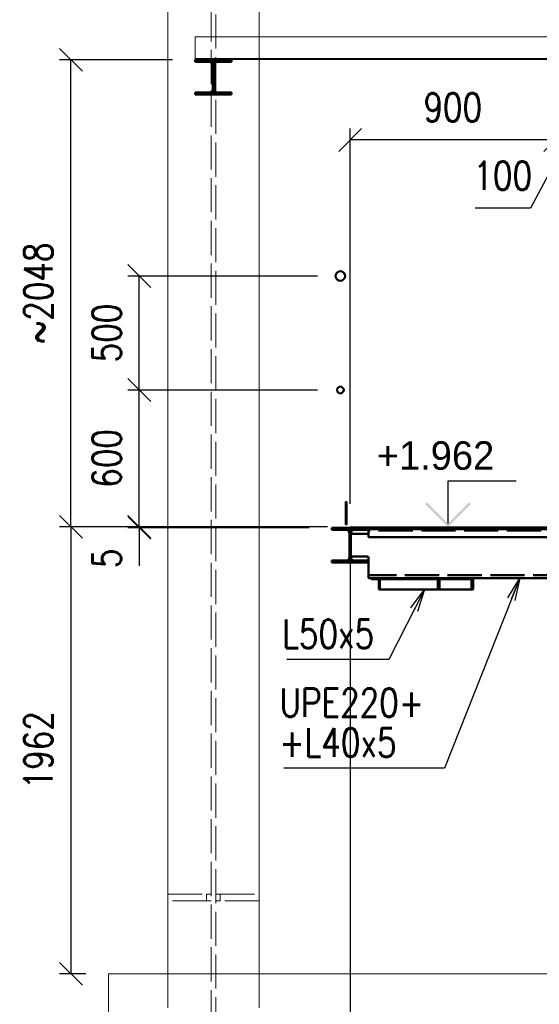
# Paper-space layout 'Layout1' of a CAD drawing. Extents: x -2 to 1380, y -36 to 422.
# Tile 14 of 65: x 460 to 505, y 43 to 130. Entities that reach past the tile are written whole.
import ezdxf

# ---------------------------------------------------------------- set-up
doc = ezdxf.new("R2010")
doc.units = 0
doc.linetypes.add('ACAD_ISO02W100', pattern=[15, 12, -3])
doc.linetypes.add('ACAD_ISO04W100', pattern=[30.5, 24, -3, 0.5, -3])
doc.layers.get('0').update_dxf_attribs({"linetype": 'CONTINUOUS'})
doc.layers.get('DEFPOINTS').update_dxf_attribs({"color": 132, "linetype": 'CONTINUOUS'})
doc.layers.add('AS_INS_ON', color=7, linetype='CONTINUOUS')
for name, color, linetype, lineweight in [('SS_1.ET-HALA_TaO-PODLAHA', 9, 'CONTINUOUS', 13), ('SS_1.ET-HALA_TaO-SLOUP', 9, 'CONTINUOUS', 13), ('SS_2.ET-HALA_TaO-LAVKA_+5.100m-KONZOLA', 202, 'CONTINUOUS', 50), ('SS_2.ET-HALA_TaO-LAVKA_+5.100m-POMOCNA', 252, 'CONTINUOUS', 5), ('SS_2.ET-HALA_TaO-SCHODISTE', 180, 'CONTINUOUS', 50), ('SS_2.ET-HALA_TaO-SCHODISTE-PLECH', 70, 'CONTINUOUS', 25), ('SS_2.ET-HALA_TaO-SCHODISTE-ZABRADLI', 31, 'CONTINUOUS', 35), ('SS_2.ET-HALA_TaO-SCHODISTE-ZTUZENI', 234, 'CONTINUOUS', 50), ('SS_KOTY', 3, 'CONTINUOUS', 25), ('SS_POPIS_PROFILU', 13, 'CONTINUOUS', 25), ('SS_SRAFY', 8, 'CONTINUOUS', 18)]:
    doc.layers.add(name, color=color, linetype=linetype, lineweight=lineweight)
doc.styles.add('ROMANS', font='romans.shx', dxfattribs={"width": 0.8})
doc.styles.add('romans.shx', font='romans.shx', dxfattribs={"height": 5})
doc.dimstyles.new('A-1_(2.5)_50AS', dxfattribs={"dimtxt": 2.5, "dimasz": 2, "dimexe": 1, "dimexo": 2, "dimgap": 0, "dimtad": 0, "dimdec": 1, "dimlfac": 50, "dimrnd": 1, "dimtxsty": 'ROMANS', "dimblk1": 'OBLIQUE', "dimblk2": 'OBLIQUE', "dimsah": 1, "dimcen": 2, "dimclrd": 256, "dimclre": 256, "dimclrt": 256, "dimadec": 1, "dimazin": 2, "dimtfac": 0.714286, "dimtdec": 1, "dimtmove": 0, "dimatfit": 3, "dimldrblk": 'OPEN', "dimfxl": 1, "dimtvp": 1.142857, "dimtfill": 1, "dimtolj": 1, "dimlwd": -1, "dimlwe": -1, "dimarcsym": 0})
pattern_1 = [(45, (555.32771, 45.907664), (-0.04490128, 0.04490128), [])]

# ---------------------------------------------------------------- blocks, each defined once
blk = doc.blocks.new('_Oblique')
at = {"color": 0, "linetype": 'ByBlock', "lineweight": -2}
blk.add_line((-0.5, -0.5), (0.5, 0.5), dxfattribs=at)
blk = doc.blocks.new('*D161')
at = {"layer": 'DEFPOINTS', "color": 0, "transparency": 16777216}
for p in [(488.859, 85.138, 60483.8), (508.859, 84.238, 60483.8), (488.859, 28.146)]:
    blk.add_point(p, dxfattribs=at)
at = {"layer": 'SS_KOTY', "transparency": 16777216}
for p, q in [((488.859, 83.138), (488.859, 27.146)), ((508.859, 82.238), (508.859, 27.146)), ((508.859, 28.146), (488.859, 28.146))]:
    blk.add_line(p, q, dxfattribs=at)
at = {"layer": 'SS_KOTY', "transparency": 16777216, "xscale": 2, "yscale": 2, "zscale": 2, "rotation": 180}
blk.add_blockref('_Oblique', (488.859, 28.146), dxfattribs=at)
at = {"layer": 'SS_KOTY', "transparency": 16777216, "xscale": 2, "yscale": 2, "zscale": 2}
blk.add_blockref('_Oblique', (508.859, 28.146), dxfattribs=at)
at = {"layer": 'SS_KOTY', "transparency": 16777216, "insert": (498.859, 31.004), "char_height": 2.5, "attachment_point": 5, "style": 'ROMANS', "bg_fill": 3, "box_fill_scale": 1.1, "bg_fill_color": 256, "bg_fill_true_color": 13158600, "bg_fill_transparency": 0}
blk.add_mtext('\\A1;1000', dxfattribs=at)
blk = doc.blocks.new('_OPEN')
at = {"color": 0, "linetype": 'ByBlock'}
for p, q in [((-1, 0.167), (0, 0)), ((0, 0), (-1, -0.167)), ((0, 0), (-1, 0))]:
    blk.add_line(p, q, dxfattribs=at)
blk = doc.blocks.new('*D162')
at = {"layer": 'DEFPOINTS', "color": 0, "transparency": 16777216}
for p in [(488.859, 85.138, 60483.8), (476.859, 33.984), (476.859, 28.146)]:
    blk.add_point(p, dxfattribs=at)
at = {"layer": 'SS_KOTY', "transparency": 16777216}
for p, q in [((488.859, 83.138), (488.859, 27.146)), ((476.859, 31.984), (476.859, 27.146)), ((488.859, 28.146), (476.859, 28.146))]:
    blk.add_line(p, q, dxfattribs=at)
at = {"layer": 'SS_KOTY', "transparency": 16777216, "xscale": 2, "yscale": 2, "zscale": 2, "rotation": 180}
blk.add_blockref('_Oblique', (476.859, 28.146), dxfattribs=at)
at = {"layer": 'SS_KOTY', "transparency": 16777216, "xscale": 2, "yscale": 2, "zscale": 2}
blk.add_blockref('_Oblique', (488.859, 28.146), dxfattribs=at)
at = {"layer": 'SS_KOTY', "transparency": 16777216, "insert": (482.859, 31.004), "char_height": 2.5, "attachment_point": 5, "style": 'ROMANS', "bg_fill": 3, "box_fill_scale": 1.1, "bg_fill_color": 256, "bg_fill_true_color": 13158600, "bg_fill_transparency": 0}
blk.add_mtext('\\A1;600', dxfattribs=at)
blk = doc.blocks.new('*D163')
at = {"layer": 'DEFPOINTS', "color": 0, "transparency": 16777216}
for p in [(506.859, 119.083), (506.859, 85.138, 60475.8), (508.859, 85.138, 60483.8)]:
    blk.add_point(p, dxfattribs=at)
at = {"layer": 'SS_KOTY', "transparency": 16777216}
for p, q in [((506.859, 87.138), (506.859, 120.083)), ((508.859, 87.138), (508.859, 120.083)), ((507.859, 119.083), (504.675, 113.083)), ((508.859, 119.083), (506.859, 119.083)), ((504.675, 113.083), (499.818, 113.083))]:
    blk.add_line(p, q, dxfattribs=at)
at = {"layer": 'SS_KOTY', "transparency": 16777216, "xscale": 2, "yscale": 2, "zscale": 2, "rotation": 180}
blk.add_blockref('_Oblique', (506.859, 119.083), dxfattribs=at)
at = {"layer": 'SS_KOTY', "transparency": 16777216, "xscale": 2, "yscale": 2, "zscale": 2}
blk.add_blockref('_Oblique', (508.859, 119.083), dxfattribs=at)
at = {"layer": 'SS_KOTY', "transparency": 16777216, "insert": (502.246, 115.94), "char_height": 2.5, "attachment_point": 5, "style": 'ROMANS', "bg_fill": 3, "box_fill_scale": 1.1, "bg_fill_color": 256, "bg_fill_true_color": 13158600, "bg_fill_transparency": 0}
blk.add_mtext('\\A1;100', dxfattribs=at)
blk = doc.blocks.new('*D165')
at = {"layer": 'DEFPOINTS', "color": 0, "transparency": 16777216}
for p in [(488.859, 119.083), (488.859, 85.138, 60483.8), (506.859, 85.138, 60475.8)]:
    blk.add_point(p, dxfattribs=at)
at = {"layer": 'SS_KOTY', "transparency": 16777216}
for p, q in [((488.859, 87.138), (488.859, 120.083)), ((506.859, 87.138), (506.859, 120.083)), ((506.859, 119.083), (488.859, 119.083))]:
    blk.add_line(p, q, dxfattribs=at)
at = {"layer": 'SS_KOTY', "transparency": 16777216, "xscale": 2, "yscale": 2, "zscale": 2, "rotation": 180}
blk.add_blockref('_Oblique', (488.859, 119.083), dxfattribs=at)
at = {"layer": 'SS_KOTY', "transparency": 16777216, "xscale": 2, "yscale": 2, "zscale": 2}
blk.add_blockref('_Oblique', (506.859, 119.083), dxfattribs=at)
at = {"layer": 'SS_KOTY', "transparency": 16777216, "insert": (497.859, 121.94), "char_height": 2.5, "attachment_point": 5, "style": 'ROMANS', "bg_fill": 3, "box_fill_scale": 1.1, "bg_fill_color": 256, "bg_fill_true_color": 13158600, "bg_fill_transparency": 0}
blk.add_mtext('\\A1;900', dxfattribs=at)
blk = doc.blocks.new('*D166')
at = {"layer": 'DEFPOINTS', "color": 0, "transparency": 16777216}
for p in [(470.357, 85.038), (487.259, 85.038, 60483.8), (488.859, 85.138, 60483.8)]:
    blk.add_point(p, dxfattribs=at)
at = {"layer": 'SS_KOTY', "transparency": 16777216}
for p, q in [((486.859, 85.138), (469.357, 85.138)), ((485.259, 85.038), (469.357, 85.038)), ((470.357, 85.138), (470.357, 85.038)), ((470.357, 85.038), (470.357, 81.705))]:
    blk.add_line(p, q, dxfattribs=at)
at = {"layer": 'SS_KOTY', "transparency": 16777216, "xscale": 2, "yscale": 2, "zscale": 2}
for p, rotation in [((470.357, 85.138), 90), ((470.357, 85.038), 270)]:
    blk.add_blockref('_Oblique', p, dxfattribs=dict(at, rotation=rotation))
at = {"layer": 'SS_KOTY', "transparency": 16777216, "insert": (467.5, 82.372), "char_height": 2.5, "attachment_point": 5, "rotation": 90, "style": 'ROMANS', "bg_fill": 3, "box_fill_scale": 1.1, "bg_fill_color": 256, "bg_fill_true_color": 13158600, "bg_fill_transparency": 0}
blk.add_mtext('\\A1;5', dxfattribs=at)
blk = doc.blocks.new('*D167')
at = {"layer": 'DEFPOINTS', "color": 0, "transparency": 16777216}
for p in [(470.357, 97.138), (487.999, 97.138, 60483.8), (488.859, 85.138, 60483.8)]:
    blk.add_point(p, dxfattribs=at)
at = {"layer": 'SS_KOTY', "transparency": 16777216}
for p, q in [((485.999, 97.138), (469.357, 97.138)), ((470.357, 85.138), (470.357, 97.138)), ((486.859, 85.138), (469.357, 85.138))]:
    blk.add_line(p, q, dxfattribs=at)
at = {"layer": 'SS_KOTY', "transparency": 16777216, "xscale": 2, "yscale": 2, "zscale": 2}
for p, rotation in [((470.357, 97.138), 90), ((470.357, 85.138), 270)]:
    blk.add_blockref('_Oblique', p, dxfattribs=dict(at, rotation=rotation))
at = {"layer": 'SS_KOTY', "transparency": 16777216, "insert": (467.5, 91.138), "char_height": 2.5, "attachment_point": 5, "rotation": 90, "style": 'ROMANS', "bg_fill": 3, "box_fill_scale": 1.1, "bg_fill_color": 256, "bg_fill_true_color": 13158600, "bg_fill_transparency": 0}
blk.add_mtext('\\A1;600', dxfattribs=at)
blk = doc.blocks.new('*D168')
at = {"layer": 'DEFPOINTS', "color": 0, "transparency": 16777216}
for p in [(470.357, 107.138), (487.999, 107.138, 60483.8), (487.999, 97.138, 60483.8)]:
    blk.add_point(p, dxfattribs=at)
at = {"layer": 'SS_KOTY', "transparency": 16777216}
for p, q in [((485.999, 107.138), (469.357, 107.138)), ((470.357, 97.138), (470.357, 107.138)), ((485.999, 97.138), (469.357, 97.138))]:
    blk.add_line(p, q, dxfattribs=at)
at = {"layer": 'SS_KOTY', "transparency": 16777216, "xscale": 2, "yscale": 2, "zscale": 2}
for p, rotation in [((470.357, 107.138), 90), ((470.357, 97.138), 270)]:
    blk.add_blockref('_Oblique', p, dxfattribs=dict(at, rotation=rotation))
at = {"layer": 'SS_KOTY', "transparency": 16777216, "insert": (467.5, 102.138), "char_height": 2.5, "attachment_point": 5, "rotation": 90, "style": 'ROMANS', "bg_fill": 3, "box_fill_scale": 1.1, "bg_fill_color": 256, "bg_fill_true_color": 13158600, "bg_fill_transparency": 0}
blk.add_mtext('\\A1;500', dxfattribs=at)
blk = doc.blocks.new('*D169')
at = {"layer": 'DEFPOINTS', "color": 0, "transparency": 16777216}
for p in [(464.357, 126.108), (475.259, 126.108, 60483.8), (488.859, 85.138, 60483.8)]:
    blk.add_point(p, dxfattribs=at)
at = {"layer": 'SS_KOTY', "transparency": 16777216}
for p, q in [((473.259, 126.108), (463.357, 126.108)), ((464.357, 85.138), (464.357, 126.108)), ((486.859, 85.138), (463.357, 85.138))]:
    blk.add_line(p, q, dxfattribs=at)
at = {"layer": 'SS_KOTY', "transparency": 16777216, "xscale": 2, "yscale": 2, "zscale": 2}
for p, rotation in [((464.357, 126.108), 90), ((464.357, 85.138), 270)]:
    blk.add_blockref('_Oblique', p, dxfattribs=dict(at, rotation=rotation))
at = {"layer": 'SS_KOTY', "transparency": 16777216, "insert": (461.5, 105.623), "char_height": 2.5, "attachment_point": 5, "rotation": 90, "style": 'ROMANS', "bg_fill": 3, "box_fill_scale": 1.1, "bg_fill_color": 256, "bg_fill_true_color": 13158600, "bg_fill_transparency": 0}
blk.add_mtext('\\A1;~2048', dxfattribs=at)
blk = doc.blocks.new('*D170')
at = {"layer": 'DEFPOINTS', "color": 0, "transparency": 16777216}
for p in [(488.859, 85.138, 60483.8), (464.357, 45.908), (467.656, 45.908, 60483.8)]:
    blk.add_point(p, dxfattribs=at)
at = {"layer": 'SS_KOTY', "transparency": 16777216}
for p, q in [((486.859, 85.138), (463.357, 85.138)), ((464.357, 85.138), (464.357, 45.908)), ((465.656, 45.908), (463.357, 45.908))]:
    blk.add_line(p, q, dxfattribs=at)
at = {"layer": 'SS_KOTY', "transparency": 16777216, "xscale": 2, "yscale": 2, "zscale": 2}
for p, rotation in [((464.357, 85.138), 90), ((464.357, 45.908), 270)]:
    blk.add_blockref('_Oblique', p, dxfattribs=dict(at, rotation=rotation))
at = {"layer": 'SS_KOTY', "transparency": 16777216, "insert": (461.5, 65.523), "char_height": 2.5, "attachment_point": 5, "rotation": 90, "style": 'ROMANS', "bg_fill": 3, "box_fill_scale": 1.1, "bg_fill_color": 256, "bg_fill_true_color": 13158600, "bg_fill_transparency": 0}
blk.add_mtext('\\A1;1962', dxfattribs=at)

psp = doc.layouts.get("Layout1")

# ---------------------------------------------------------------- linework, layer by layer
at = {"layer": 'SS_1.ET-HALA_TaO-SLOUP', "color": 5, "linetype": 'Continuous', "ltscale": 0.25}
psp.add_line((480.8587, 136.7277), (480.8587, 128.1277), dxfattribs=at)
at = {"layer": 'SS_2.ET-HALA_TaO-LAVKA_+5.100m-POMOCNA', "color": 252, "linetype": 'Continuous', "ltscale": 0.25}
psp.add_line((598.4587, 128.1277), (475.2587, 128.1277), dxfattribs=at)

# ---------------------------------------------------------------- dimensions: what is measured, and where the dimension line sits
at = {"layer": 'SS_KOTY'}
dim = psp.add_linear_dim(base=(488.8587, 28.1464), p1=(508.8587, 84.2384, 60483.8), p2=(488.8587, 85.1384, 60483.8), dimstyle='A-1_(2.5)_50AS', override={"dimtmove": 1}, dxfattribs=at)
dim.commit()
dim.dimension.update_dxf_attribs({"geometry": '*D161', "text_midpoint": (498.8587, 31.0035)})

# ---------------------------------------------------------------- next in the draw order: linework, layer by layer
at = {"layer": 'SS_2.ET-HALA_TaO-SCHODISTE', "color": 1, "linetype": 'Continuous', "ltscale": 0.25}
for p, q in [((490.4587, 84.2384), (508.0587, 84.2384)), ((490.4587, 82.4184), (490.4587, 82.1784)), ((490.4587, 82.1784), (490.4587, 81.9984)), ((490.4587, 81.9984), (490.4587, 80.6384)), ((490.4587, 80.6384), (491.5844, 80.6384)), ((499.6411, 80.6384), (507.8235, 80.6384))]:
    psp.add_line(p, q, dxfattribs=at)
at = {"layer": 'SS_2.ET-HALA_TaO-SCHODISTE', "color": 3, "linetype": 'ACAD_ISO02W100', "ltscale": 0.25}
psp.add_line((507.9119, 80.8784), (490.4587, 80.8784), dxfattribs=at)
at = {"layer": 'SS_2.ET-HALA_TaO-SCHODISTE', "color": 1, "linetype": 'Continuous', "ltscale": 0.25, "extrusion": (6.0276e-13, -1.45415e-12, -1)}
psp.add_arc((-490.3587, 84.6184), 0.1, 180, 270, dxfattribs=at)
at = {"layer": 'SS_2.ET-HALA_TaO-SCHODISTE', "color": 1, "linetype": 'Continuous', "ltscale": 0.25, "extrusion": (6.0276e-13, 1.45623e-12, -1)}
psp.add_arc((-490.3587, 82.4184), 0.1, 90, 180, dxfattribs=at)
at = {"layer": 'SS_2.ET-HALA_TaO-SCHODISTE-ZTUZENI', "color": 1, "linetype": 'Continuous', "ltscale": 0.25}
for p, q in [((490.6943, 80.6384), (490.6943, 80.5384)), ((498.3328, 80.5384), (490.6943, 80.5384)), ((491.3823, 80.5384), (491.3823, 79.6384)), ((491.5844, 80.6384), (498.3328, 80.6384)), ((498.3328, 80.6384), (499.6411, 80.6384)), ((498.3328, 80.5384), (498.3328, 80.6384)), ((499.5103, 80.5384), (498.3328, 80.5384)), ((499.5103, 79.6384), (499.5103, 80.5384)), ((499.6411, 79.6384), (499.6411, 80.6384)), ((491.3823, 79.6384), (499.5103, 79.6384)), ((499.5103, 79.6384), (499.6411, 79.6384))]:
    psp.add_line(p, q, dxfattribs=at)
at = {"layer": 'SS_2.ET-HALA_TaO-SCHODISTE-ZTUZENI', "color": 3, "linetype": 'ACAD_ISO02W100', "ltscale": 0.25}
for p, q in [((490.7338, 80.6384), (490.7338, 80.5384)), ((491.3862, 80.5384), (491.3862, 79.6384)), ((491.4587, 80.6384), (491.4587, 79.6384)), ((495.3057, 80.5384), (495.3057, 80.6384)), ((496.5472, 79.6384), (496.5472, 80.5384)), ((496.6852, 79.6384), (496.6852, 80.6384))]:
    psp.add_line(p, q, dxfattribs=at)
at = {"layer": 'SS_2.ET-HALA_TaO-SCHODISTE-ZTUZENI', "color": 7, "linetype": 'ACAD_ISO04W100', "ltscale": 0.25}
for p, q in [((496.6852, 80.6384), (491.4587, 80.6384)), ((491.4587, 80.6384), (499.6411, 80.6384))]:
    psp.add_line(p, q, dxfattribs=at)
at = {"layer": 'SS_POPIS_PROFILU', "color": 0, "linetype": 'ByBlock'}
for p, q in [((502.6871, 78.901, 60475.8), (503.7323, 80.6384, 60475.8)), ((503.7323, 80.6384, 60475.8), (502.9971, 78.7785, 60475.8)), ((503.7323, 80.6384, 60475.8), (503.3071, 78.6559, 60475.8)), ((494.1754, 78.0091, 60478.9822), (495.3823, 79.6384, 60478.9822)), ((495.3823, 79.6384, 60478.9822), (494.4723, 77.8575, 60478.9822)), ((495.3823, 79.6384, 60478.9822), (494.7691, 77.7058, 60478.9822))]:
    psp.add_line(p, q, dxfattribs=at)

# ---------------------------------------------------------------- next in the draw order: dimensions: what is measured, and where the dimension line sits
at = {"layer": 'SS_KOTY'}
dim = psp.add_linear_dim(base=(506.8587, 119.0828), p1=(508.8587, 85.1384, 60483.8), p2=(506.8587, 85.1384, 60475.8), dimstyle='A-1_(2.5)_50AS', override={"dimtmove": 1}, dxfattribs=at)
dim.commit()
dim.dimension.update_dxf_attribs({"geometry": '*D163', "text_midpoint": (504.6749, 113.0828), "dimtype": 160})
dim = psp.add_linear_dim(base=(476.8587, 28.1464), p1=(488.8587, 85.1384, 60483.8), p2=(476.8587, 33.9836), dimstyle='A-1_(2.5)_50AS', override={"dimtmove": 1}, dxfattribs=at)
dim.commit()
dim.dimension.update_dxf_attribs({"geometry": '*D162', "text_midpoint": (482.8587, 31.0035)})

# ---------------------------------------------------------------- next in the draw order: dimensions: what is measured, and where the dimension line sits
dim = psp.add_linear_dim(base=(488.8587, 119.0828), p1=(506.8587, 85.1384, 60475.8), p2=(488.8587, 85.1384, 60483.8), dimstyle='A-1_(2.5)_50AS', override={"dimtmove": 1}, dxfattribs=at)
dim.commit()
dim.dimension.update_dxf_attribs({"geometry": '*D165', "text_midpoint": (497.8587, 121.94)})

# ---------------------------------------------------------------- next in the draw order: hatches: boundary and pattern name
at = {"layer": 'AS_INS_ON'}
psp.add_hatch(color=3, dxfattribs=at).paths.add_polyline_path([(495.576, 87.2799), (495.4346, 87.1384), (497.4346, 85.1384), (499.4346, 87.1384), (499.2931, 87.2799), (497.4346, 85.4213)])

# ---------------------------------------------------------------- next in the draw order: linework, layer by layer
at = {"layer": 'AS_INS_ON', "color": 3}
for p, q in [((503.4346, 89.1384, 60483.8), (497.4346, 89.1384, 60483.8)), ((497.4346, 89.1384, 60483.8), (497.4346, 85.4213, 60483.8)), ((497.4346, 85.1384), (498.8586, 85.1384))]:
    psp.add_line(p, q, dxfattribs=at)
at = {"layer": 'SS_2.ET-HALA_TaO-SCHODISTE', "color": 1, "linetype": 'Continuous', "ltscale": 0.25}
for p, q in [((490.4587, 85.0384), (490.4587, 84.8584)), ((490.4587, 84.9384), (508.0587, 84.9384)), ((490.4587, 84.8584), (490.4587, 84.2384))]:
    psp.add_line(p, q, dxfattribs=at)
at = {"layer": 'SS_2.ET-HALA_TaO-SCHODISTE', "color": 3, "linetype": 'ACAD_ISO02W100', "ltscale": 0.25}
psp.add_line((509.3565, 84.7984), (490.4587, 84.7984), dxfattribs=at)
at = {"layer": 'SS_2.ET-HALA_TaO-SCHODISTE-PLECH', "color": 7, "linetype": 'Continuous', "ltscale": 0.25}
psp.add_line((508.8587, 85.0384), (490.4587, 85.0384), dxfattribs=at)

# ---------------------------------------------------------------- next in the draw order: texts
at = {"layer": 'AS_INS_ON', "color": 3}
psp.add_text('+1.962', height=2.5, dxfattribs=at).set_placement((491.1843, 90.1384))

# ---------------------------------------------------------------- next in the draw order: dimensions: what is measured, and where the dimension line sits
at = {"layer": 'SS_KOTY'}
dim = psp.add_linear_dim(base=(470.3571, 85.0384), p1=(488.8587, 85.1384, 60483.8), p2=(487.2587, 85.0384, 60483.8), angle=90, dimstyle='A-1_(2.5)_50AS', dxfattribs=at)
dim.commit()
dim.dimension.update_dxf_attribs({"geometry": '*D166', "text_midpoint": (467.4999, 82.3718)})

# ---------------------------------------------------------------- next in the draw order: dimensions: what is measured, and where the dimension line sits
dim = psp.add_linear_dim(base=(470.3571, 97.1384), p1=(488.8587, 85.1384, 60483.8), p2=(487.9987, 97.1384, 60483.8), angle=90, dimstyle='A-1_(2.5)_50AS', override={"dimtmove": 1}, dxfattribs=at)
dim.commit()
dim.dimension.update_dxf_attribs({"geometry": '*D167', "text_midpoint": (467.4999, 91.1384)})

# ---------------------------------------------------------------- next in the draw order: dimensions: what is measured, and where the dimension line sits
dim = psp.add_linear_dim(base=(470.3571, 107.1384), p1=(487.9987, 97.1384, 60483.8), p2=(487.9987, 107.1384, 60483.8), angle=90, dimstyle='A-1_(2.5)_50AS', override={"dimtmove": 1}, dxfattribs=at)
dim.commit()
dim.dimension.update_dxf_attribs({"geometry": '*D168', "text_midpoint": (467.4999, 102.1384)})

# ---------------------------------------------------------------- next in the draw order: dimensions: what is measured, and where the dimension line sits
dim = psp.add_linear_dim(base=(464.3571, 126.1077), p1=(488.8587, 85.1384, 60483.8), p2=(475.2587, 126.1077, 60483.8), angle=90, text='~<>', dimstyle='A-1_(2.5)_50AS', dxfattribs=at)
dim.commit()
dim.dimension.update_dxf_attribs({"geometry": '*D169', "text_midpoint": (461.4999, 105.6231)})

# ---------------------------------------------------------------- next in the draw order: hatches: boundary and pattern name
at = {"layer": 'SS_SRAFY'}
h = psp.add_hatch(dxfattribs=at)
h.set_pattern_fill('ANSI31', color=5, scale=0.02, style=0)
h.set_pattern_definition(pattern_1)
h.paths.add_polyline_path([(475.2587, 123.2477), (475.2587, 123.0677), (478.4587, 123.0677), (478.4587, 123.2477), (477.2187, 123.2477, -0.4142136), (476.9187, 123.5477), (476.9187, 125.6277, -0.4142136), (477.2187, 125.9277), (478.4587, 125.9277), (478.4587, 126.1077), (475.2587, 126.1077), (475.2587, 125.9277), (476.4987, 125.9277, -0.4142136), (476.7987, 125.6277), (476.7987, 123.5477, -0.4142136), (476.4987, 123.2477)], flags=0)
h = psp.add_hatch(dxfattribs=at)
h.set_pattern_fill('ANSI31', color=5, scale=0.02, style=0)
h.set_pattern_definition(pattern_1)
h.paths.add_polyline_path([(487.9987, 107.5834, 1), (487.9987, 106.6934, 1)], flags=0)
h.paths.add_polyline_path([(487.9987, 107.5254, 1), (487.9987, 106.7514, 1)], flags=0)
h = psp.add_hatch(dxfattribs=at)
h.set_pattern_fill('ANSI31', color=5, scale=0.02, style=0)
h.set_pattern_definition(pattern_1)
h.paths.add_polyline_path([(487.9987, 97.4584, 1), (487.9987, 96.8184, 1)], flags=0)
h.paths.add_polyline_path([(487.9987, 97.4184, 1), (487.9987, 96.8584, 1)], flags=0)

# ---------------------------------------------------------------- next in the draw order: linework, layer by layer
at = {"layer": 'SS_1.ET-HALA_TaO-SLOUP', "color": 9, "linetype": 'ACAD_ISO02W100', "ltscale": 0.25}
psp.add_line((480.8587, 128.1277), (480.8587, 126.1277), dxfattribs=at)
at = {"layer": 'SS_2.ET-HALA_TaO-LAVKA_+5.100m-KONZOLA', "color": 1, "linetype": 'Continuous', "ltscale": 0.25}
for p, q in [((478.4587, 126.1077), (475.2587, 126.1077)), ((475.2587, 125.9277), (475.2587, 126.1077)), ((475.2587, 125.9277), (476.4987, 125.9277)), ((476.7987, 125.6277), (476.7987, 123.5477)), ((476.9187, 123.5477), (476.9187, 125.6277)), ((477.2187, 125.9277), (478.4587, 125.9277)), ((478.4587, 126.1077), (478.4587, 125.9277)), ((476.4987, 123.2477), (475.2587, 123.2477)), ((475.2587, 123.0677), (475.2587, 123.2477)), ((475.2587, 123.0677), (478.4587, 123.0677)), ((478.4587, 123.2477), (477.2187, 123.2477)), ((478.4587, 123.2477), (478.4587, 123.0677))]:
    psp.add_line(p, q, dxfattribs=at)
at = {"layer": 'SS_2.ET-HALA_TaO-LAVKA_+5.100m-KONZOLA', "color": 1, "linetype": 'Continuous', "ltscale": 0.25, "extrusion": (0, 1.04095e-15, -1)}
for centre, start, end in [((-476.4987, 125.6277), 90, 180), ((-476.4987, 123.5477), 180, 270)]:
    psp.add_arc(centre, 0.3, start, end, dxfattribs=at)
at = {"layer": 'SS_2.ET-HALA_TaO-LAVKA_+5.100m-KONZOLA', "color": 1, "linetype": 'Continuous', "ltscale": 0.25, "extrusion": (4.85064e-13, -1.99879e-13, -1)}
psp.add_arc((-477.2187, 125.6277), 0.3, 0, 90, dxfattribs=at)
at = {"layer": 'SS_2.ET-HALA_TaO-LAVKA_+5.100m-KONZOLA', "color": 1, "linetype": 'Continuous', "ltscale": 0.25, "extrusion": (4.85064e-13, 2.01961e-13, -1)}
psp.add_arc((-477.2187, 123.5477), 0.3, 270, 0, dxfattribs=at)
at = {"layer": 'SS_2.ET-HALA_TaO-LAVKA_+5.100m-POMOCNA', "color": 252, "linetype": 'Continuous', "ltscale": 0.25}
for p, q in [((475.2587, 126.1277), (475.2587, 128.1277)), ((598.4587, 126.2277), (475.2587, 126.2277)), ((475.2587, 126.1277), (598.4587, 126.1277))]:
    psp.add_line(p, q, dxfattribs=at)
at = {"layer": 'SS_2.ET-HALA_TaO-SCHODISTE-ZABRADLI', "color": 1, "linetype": 'Continuous', "ltscale": 0.25}
psp.add_line((488.5637, 87.3384), (488.4437, 87.3384), dxfattribs=at)
for centre, radius in [((487.9987, 107.1384), 0.445), ((487.9987, 107.1384), 0.387), ((487.9987, 97.1384), 0.32), ((487.9987, 97.1384), 0.28)]:
    psp.add_circle(centre, radius, dxfattribs=at)

# ---------------------------------------------------------------- next in the draw order: dimensions: what is measured, and where the dimension line sits
at = {"layer": 'SS_KOTY'}
dim = psp.add_linear_dim(base=(464.3571, 45.9077), p1=(488.8587, 85.1384, 60483.8), p2=(467.6564, 45.9077, 60483.8), angle=90, dimstyle='A-1_(2.5)_50AS', override={"dimtmove": 1}, dxfattribs=at)
dim.commit()
dim.dimension.update_dxf_attribs({"geometry": '*D170', "text_midpoint": (461.4999, 65.5231)})

# ---------------------------------------------------------------- next in the draw order: hatches: boundary and pattern name
at = {"layer": 'SS_SRAFY'}
h = psp.add_hatch(dxfattribs=at)
h.set_pattern_fill('ANSI31', color=5, scale=0.02, style=0)
h.set_pattern_definition(pattern_1)
h.paths.add_polyline_path([(488.4437, 85.3384), (488.5637, 85.3384), (488.5637, 87.3384), (488.4437, 87.3384)], flags=0)
h = psp.add_hatch(dxfattribs=at)
h.set_pattern_fill('ANSI31', color=5, scale=0.02, style=0)
h.set_pattern_definition(pattern_1)
h.paths.add_polyline_path([(487.2587, 81.9984), (490.4587, 81.9984), (490.4587, 82.1784), (489.2187, 82.1784, -0.4142136), (488.9187, 82.4784), (488.9187, 84.5584, -0.4142136), (489.2187, 84.8584), (490.4587, 84.8584), (490.4587, 85.0384), (487.2587, 85.0384), (487.2587, 84.8584), (488.4987, 84.8584, -0.4142136), (488.7987, 84.5584), (488.7987, 82.4784, -0.4142136), (488.4987, 82.1784), (487.2587, 82.1784)], flags=0)

# ---------------------------------------------------------------- next in the draw order: linework, layer by layer
at = {"layer": 'SS_1.ET-HALA_TaO-PODLAHA', "ltscale": 0.25}
for p, q in [((602.63, 45.9077), (467.6564, 45.9077)), ((467.6564, 45.9077), (467.6564, 35.9077))]:
    psp.add_line(p, q, dxfattribs=at)
at = {"layer": 'SS_1.ET-HALA_TaO-SLOUP', "color": 9, "linetype": 'ACAD_ISO02W100', "ltscale": 0.25}
for p, q in [((476.6587, 33.9836), (476.6587, 178.8546)), ((477.0587, 178.8546), (477.0587, 33.9836)), ((472.8587, 52.9077), (476.2587, 52.9077)), ((476.2587, 52.9077), (476.6587, 52.9077)), ((476.2587, 52.9077), (476.2587, 52.3077)), ((477.0587, 52.9077), (477.4587, 52.9077)), ((477.4587, 52.9077), (480.8587, 52.9077)), ((477.4587, 52.3077), (477.4587, 52.9077)), ((476.2587, 52.3077), (472.8587, 52.3077)), ((476.6587, 52.3077), (476.2587, 52.3077)), ((477.4587, 52.3077), (477.0587, 52.3077)), ((480.8587, 52.3077), (477.4587, 52.3077)), ((472.8587, 45.9077), (472.8587, 40.9077)), ((480.8587, 45.9077), (480.8587, 40.9077))]:
    psp.add_line(p, q, dxfattribs=at)
at = {"layer": 'SS_1.ET-HALA_TaO-SLOUP', "color": 5, "linetype": 'Continuous', "ltscale": 0.25}
for p, q in [((472.8587, 147.8077), (472.8587, 45.9077)), ((480.8587, 126.1277), (480.8587, 45.9077))]:
    psp.add_line(p, q, dxfattribs=at)
at = {"layer": 'SS_2.ET-HALA_TaO-SCHODISTE', "color": 1, "linetype": 'Continuous', "ltscale": 0.25}
for p, q in [((490.4587, 85.0384), (487.2587, 85.0384)), ((487.2587, 85.0384), (487.2587, 84.8584)), ((487.2587, 84.8584), (488.4987, 84.8584)), ((489.2187, 84.8584), (490.4587, 84.8584)), ((488.7987, 84.5584), (488.7987, 82.4784)), ((488.9187, 82.4784), (488.9187, 84.5584)), ((490.3587, 84.5184), (488.9187, 84.5184)), ((488.4987, 82.1784), (487.2587, 82.1784)), ((487.2587, 82.1784), (487.2587, 81.9984)), ((488.9187, 82.5184), (490.3587, 82.5184)), ((490.4587, 82.1784), (489.2187, 82.1784)), ((487.2587, 81.9984), (490.4587, 81.9984))]:
    psp.add_line(p, q, dxfattribs=at)
at = {"layer": 'SS_2.ET-HALA_TaO-SCHODISTE', "color": 7, "linetype": 'ACAD_ISO04W100', "ltscale": 0.25}
for p, q in [((488.8587, 85.0384), (508.8587, 85.0384)), ((488.8587, 85.0384), (508.8587, 85.0384)), ((508.8587, 85.0384), (488.8587, 85.0384)), ((508.8587, 85.0384), (488.8587, 85.0384))]:
    psp.add_line(p, q, dxfattribs=at)
at = {"layer": 'SS_2.ET-HALA_TaO-SCHODISTE', "color": 1, "linetype": 'Continuous', "ltscale": 0.25, "extrusion": (2.0092e-13, 4.86105e-13, -1)}
psp.add_arc((-488.4987, 84.5584), 0.3, 90, 180, dxfattribs=at)
at = {"layer": 'SS_2.ET-HALA_TaO-SCHODISTE', "color": 1, "linetype": 'Continuous', "ltscale": 0.25, "extrusion": (0, 1.04095e-15, -1)}
for centre, start, end in [((-489.2187, 84.5584), 0, 90), ((-489.2187, 82.4784), 270, 0)]:
    psp.add_arc(centre, 0.3, start, end, dxfattribs=at)
at = {"layer": 'SS_2.ET-HALA_TaO-SCHODISTE', "color": 1, "linetype": 'Continuous', "ltscale": 0.25, "extrusion": (2.0092e-13, -4.84023e-13, -1)}
psp.add_arc((-488.4987, 82.4784), 0.3, 180, 270, dxfattribs=at)
at = {"layer": 'SS_2.ET-HALA_TaO-SCHODISTE-PLECH', "color": 7, "linetype": 'Continuous', "ltscale": 0.25}
for q in [(508.8587, 85.1384), (488.8587, 85.0384)]:
    psp.add_line((488.8587, 85.1384), q, dxfattribs=at)
at = {"layer": 'SS_2.ET-HALA_TaO-SCHODISTE-ZABRADLI', "color": 1, "linetype": 'Continuous', "ltscale": 0.25}
for p, q in [((488.4437, 87.3384), (488.4437, 85.3384)), ((488.5637, 85.3384), (488.5637, 87.3384)), ((488.4437, 85.3384), (488.5637, 85.3384))]:
    psp.add_line(p, q, dxfattribs=at)
at = {"layer": 'SS_POPIS_PROFILU', "color": 13}
for points in [[(503.7323, 80.6384), (497.1378, 63.9538), (483.0426, 63.9538)], [(495.3823, 79.6384), (492.2384, 73.4853), (483.286, 73.4853)]]:
    psp.add_lwpolyline(points, dxfattribs=at)

# ---------------------------------------------------------------- next in the draw order: texts
at = {"layer": 'SS_POPIS_PROFILU', "color": 13, "style": 'romans.shx', "width": 0.8}
for s, p in [('L50x5', (482.9088, 74.4853)), ('UPE220+', (482.6655, 68.4538)), ('+L40x5', (482.6444, 64.9538))]:
    psp.add_text(s, height=2.5, dxfattribs=at).set_placement(p)

doc.saveas('drawing.dxf')
